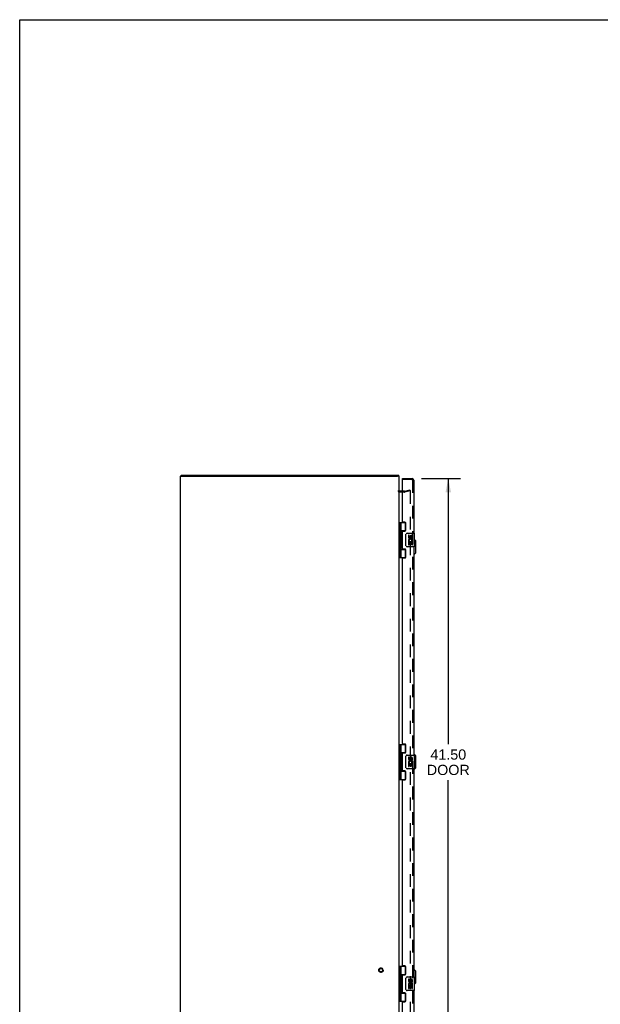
# Model space of a CAD drawing. Header units: inches. Extents: x 0 to 170, y 0 to 110.
# Tile 2 of 4: x 0 to 42, y 38 to 110. Entities that reach past the tile are written whole.
import ezdxf

# ---------------------------------------------------------------- set-up
doc = ezdxf.new("R2010")
doc.units = ezdxf.units.IN
doc.header["$LTSCALE"] = 9.35
doc.header["$MEASUREMENT"] = 0
doc.linetypes.add('HIDDEN', pattern=[0.2, 0.1, -0.1])
doc.layers.get('0').update_dxf_attribs({"linetype": 'CONTINUOUS'})
for name, color, linetype in [('DEFAULT_2', 8, 'HIDDEN'), ('DIMENSIONS', 7, 'CONTINUOUS'), ('DOOR_ASSEMBLY', 7, 'CONTINUOUS')]:
    doc.layers.add(name, color=color, linetype=linetype)
doc.styles.get("Standard").update_dxf_attribs({"font": 'arial.ttf'})
doc.dimstyles.new('DIMSTYLE_1', dxfattribs={"dimtxt": 0.75, "dimasz": 1, "dimexe": 0.09, "dimexo": 0.07, "dimgap": 0.0375, "dimtad": 0, "dimtih": 1, "dimtoh": 1, "dimzin": 4, "dimdsep": 46, "dimtxsty": 'Standard', "dimblk": '_FILLED', "dimblk1": '_FILLED', "dimblk2": '_FILLED', "dimcen": 0.09, "dimadec": 3, "dimazin": 1, "dimtfac": 1, "dimtdec": 3, "dimtofl": 0, "dimtmove": 0, "dimatfit": 3, "dimldrblk": '_FILLED', "dimfxl": 0, "dimtolj": 1, "dimtzin": 4, "dimarcsym": 0})

# ---------------------------------------------------------------- blocks, each defined once
blk = doc.blocks.new('_FILLED')
at = {"color": 0, "linetype": 'ByBlock'}
blk.add_solid([(0, 0), (-1, 0.2), (-1, -0.2)], dxfattribs=at)
blk = doc.blocks.new('*D4')
at = {"layer": 'DIMENSIONS', "color": 2, "linetype": 'Continuous'}
for p, q in [((29.422, 76.394), (32.272, 76.394)), ((31.372, 76.394), (31.372, 56.934)), ((31.372, 34.894), (31.372, 54.309)), ((29.422, 34.894), (32.272, 34.894))]:
    blk.add_line(p, q, dxfattribs=at)
for p, rotation in [((31.372, 76.394), 90), ((31.372, 34.894), 270)]:
    blk.add_blockref('_FILLED', p, dxfattribs=dict(at, rotation=rotation))
at = {"layer": 'DIMENSIONS', "color": 2, "linetype": 'Continuous', "insert": (31.372, 56.559), "char_height": 0.75, "width": 3.13941, "attachment_point": 2, "line_spacing_factor": 0.9}
blk.add_mtext('41.50\\PDOOR', dxfattribs=at)

msp = doc.modelspace()

# ---------------------------------------------------------------- linework, layer by layer
at = {"color": 7, "linetype": 'Continuous'}
for p, q in [((0, 0), (0, 110)), ((0, 110), (170, 110)), ((11.773, 76.569), (11.873, 76.569)), ((11.824, 76.569), (11.824, 76.644)), ((27.771, 76.569), (27.668, 76.569)), ((27.748, 76.569), (27.748, 76.644))]:
    msp.add_line(p, q, dxfattribs=at)
at = {"color": 3, "linetype": 'Continuous'}
for p, q in [((11.771, 34.719), (11.771, 76.569)), ((11.771, 76.569), (11.773, 76.569)), ((11.824, 76.644), (27.748, 76.644)), ((11.881, 76.569), (27.658, 76.569)), ((27.771, 34.719), (27.771, 76.569)), ((28.014, 75.469), (27.813, 75.469))]:
    msp.add_line(p, q, dxfattribs=at)
msp.add_arc((27.813, 75.511), 0.042, 180, 270, dxfattribs=at)
at = {"layer": 'DEFAULT_2', "color": 8, "linetype": 'HIDDEN'}
for p, q in [((28.171, 75.394), (27.813, 75.394)), ((28.171, 75.469), (28.014, 75.469)), ((28.178, 75.47), (28.564, 75.573)), ((28.583, 75.501), (28.197, 75.397)), ((28.564, 75.573), (28.583, 75.501)), ((28.583, 75.471), (28.583, 35.817))]:
    msp.add_line(p, q, dxfattribs=at)
for points in [[(28.564, 75.491), (28.563, 75.491), (28.561, 75.491), (28.559, 75.491)], [(28.569, 75.49), (28.567, 75.491), (28.565, 75.491), (28.564, 75.491)], [(28.569, 75.49), (28.571, 75.49), (28.573, 75.489), (28.574, 75.488), (28.576, 75.487), (28.577, 75.486), (28.579, 75.484), (28.58, 75.483), (28.581, 75.481), (28.582, 75.479), (28.582, 75.477), (28.583, 75.475), (28.583, 75.473), (28.583, 75.471)]]:
    msp.add_lwpolyline(points, dxfattribs=at)
for radius in [0.164, 0.124]:
    msp.add_circle((26.446, 40.394), radius, dxfattribs=at)
for centre, radius, start, end in [((27.813, 75.511), 0.117, 180, 270), ((28.171, 75.494), 0.025, 270, 285), ((28.171, 75.494), 0.1, 270, 285)]:
    msp.add_arc(centre, radius, start, end, dxfattribs=at)
at = {"layer": 'DOOR_ASSEMBLY', "color": 7, "linetype": 'Continuous'}
for p, q in [((28.014, 76.319), (28.014, 76.394)), ((28.029, 76.319), (28.014, 76.319)), ((27.771, 73.173), (28.255, 73.173)), ((27.81, 73.173), (27.81, 70.614)), ((27.909, 73.173), (27.909, 72.486)), ((28.229, 72.583), (28.229, 73.173)), ((27.909, 72.583), (28.256, 72.583)), ((27.909, 72.286), (27.909, 71.502)), ((27.925, 72.457), (27.925, 72.456)), ((27.925, 72.315), (27.925, 72.456)), ((27.925, 72.315), (27.925, 72.315)), ((28.198, 72.574), (28.198, 72.551)), ((28.198, 72.574), (28.25, 72.574)), ((28.274, 71.494), (28.274, 72.294)), ((28.374, 72.394), (28.884, 72.394)), ((28.449, 72.24), (28.449, 72.103)), ((28.512, 72.24), (28.449, 72.24)), ((28.512, 72.103), (28.512, 72.24)), ((28.577, 72.166), (28.577, 72.097)), ((28.638, 72.103), (28.638, 72.145)), ((28.701, 72.009), (28.701, 72.145)), ((28.761, 72.009), (28.761, 72.166)), ((28.899, 71.409), (28.899, 72.379)), ((27.925, 71.473), (27.925, 71.472)), ((27.925, 71.331), (27.925, 71.472)), ((28.884, 71.394), (28.374, 71.394)), ((28.449, 71.778), (28.449, 71.548)), ((28.467, 71.778), (28.449, 71.778)), ((28.449, 71.548), (28.512, 71.548)), ((28.502, 71.778), (28.529, 71.798)), ((28.502, 71.778), (28.761, 71.778)), ((28.512, 71.548), (28.512, 71.716)), ((28.512, 71.716), (28.577, 71.716)), ((28.577, 71.716), (28.577, 71.579)), ((28.577, 71.579), (28.638, 71.579)), ((28.638, 71.579), (28.638, 71.716)), ((28.638, 71.716), (28.701, 71.716)), ((28.693, 71.814), (28.75, 71.789)), ((28.701, 72.009), (28.761, 72.009)), ((28.701, 71.548), (28.701, 71.716)), ((28.701, 71.548), (28.761, 71.548)), ((28.761, 71.825), (28.761, 71.878)), ((28.761, 71.548), (28.761, 71.778)), ((28.878, 70.843), (28.878, 71.394)), ((28.996, 71.827), (28.899, 71.924)), ((28.996, 70.961), (28.996, 71.827)), ((27.909, 71.302), (27.909, 70.614)), ((27.909, 71.205), (28.256, 71.205)), ((27.925, 71.331), (27.925, 71.331)), ((28.198, 71.236), (28.198, 71.214)), ((28.25, 71.214), (28.198, 71.214)), ((28.229, 70.614), (28.229, 71.205)), ((28.878, 70.843), (28.839, 70.843)), ((28.996, 70.961), (28.878, 70.843)), ((27.771, 70.614), (28.255, 70.614)), ((27.771, 56.923), (28.255, 56.923)), ((27.81, 56.923), (27.81, 54.364)), ((27.909, 56.923), (27.909, 56.236)), ((27.909, 56.333), (28.256, 56.333)), ((28.198, 56.324), (28.25, 56.324)), ((28.198, 56.324), (28.198, 56.301)), ((28.229, 56.333), (28.229, 56.923)), ((27.909, 56.036), (27.909, 55.252)), ((27.925, 56.207), (27.925, 56.206)), ((27.925, 56.206), (27.925, 56.065)), ((27.925, 56.065), (27.925, 56.065)), ((28.274, 55.244), (28.274, 56.044)), ((28.374, 56.144), (28.884, 56.144)), ((28.512, 55.99), (28.449, 55.99)), ((28.449, 55.99), (28.449, 55.853)), ((28.467, 55.528), (28.449, 55.528)), ((28.449, 55.528), (28.449, 55.298)), ((28.502, 55.528), (28.529, 55.548)), ((28.502, 55.528), (28.761, 55.528)), ((28.512, 55.853), (28.512, 55.99)), ((28.577, 55.916), (28.577, 55.847)), ((28.638, 55.853), (28.638, 55.895)), ((28.693, 55.564), (28.75, 55.539)), ((28.701, 55.759), (28.701, 55.895)), ((28.701, 55.759), (28.761, 55.759)), ((28.761, 55.759), (28.761, 55.916)), ((28.761, 55.575), (28.761, 55.628)), ((28.761, 55.298), (28.761, 55.528)), ((28.878, 56.195), (28.839, 56.195)), ((28.996, 56.077), (28.878, 56.195)), ((28.878, 56.144), (28.878, 56.195)), ((28.899, 55.159), (28.899, 56.129)), ((28.996, 55.211), (28.996, 56.077)), ((27.909, 55.052), (27.909, 54.364)), ((27.909, 54.955), (28.256, 54.955)), ((27.925, 55.223), (27.925, 55.222)), ((27.925, 55.222), (27.925, 55.081)), ((27.925, 55.081), (27.925, 55.081)), ((28.198, 54.986), (28.198, 54.964)), ((28.25, 54.964), (28.198, 54.964)), ((28.229, 54.364), (28.229, 54.955)), ((28.884, 55.144), (28.374, 55.144)), ((28.449, 55.298), (28.512, 55.298)), ((28.512, 55.466), (28.577, 55.466)), ((28.512, 55.298), (28.512, 55.466)), ((28.577, 55.466), (28.577, 55.329)), ((28.577, 55.329), (28.638, 55.329)), ((28.638, 55.466), (28.701, 55.466)), ((28.638, 55.329), (28.638, 55.466)), ((28.701, 55.298), (28.701, 55.466)), ((28.701, 55.298), (28.761, 55.298)), ((28.878, 55.093), (28.839, 55.093)), ((28.996, 55.211), (28.878, 55.093)), ((28.878, 55.093), (28.878, 55.144)), ((27.771, 54.364), (28.255, 54.364)), ((27.771, 40.673), (28.255, 40.673)), ((27.81, 40.673), (27.81, 38.114)), ((27.909, 40.673), (27.909, 39.986)), ((28.229, 40.083), (28.229, 40.673)), ((28.878, 40.445), (28.839, 40.445)), ((28.996, 40.327), (28.878, 40.445)), ((28.878, 39.894), (28.878, 40.445)), ((27.909, 40.083), (28.256, 40.083)), ((27.909, 39.786), (27.909, 39.002)), ((27.925, 39.957), (27.925, 39.956)), ((27.925, 39.956), (27.925, 39.815)), ((27.925, 39.815), (27.925, 39.815)), ((28.198, 40.074), (28.25, 40.074)), ((28.198, 40.074), (28.198, 40.051)), ((28.274, 38.994), (28.274, 39.794)), ((28.374, 39.894), (28.884, 39.894)), ((28.512, 39.74), (28.449, 39.74)), ((28.449, 39.74), (28.449, 39.603)), ((28.512, 39.603), (28.512, 39.74)), ((28.577, 39.666), (28.577, 39.597)), ((28.761, 39.509), (28.761, 39.666)), ((28.899, 38.909), (28.899, 39.879)), ((28.996, 39.461), (28.996, 40.327)), ((27.925, 38.973), (27.925, 38.972)), ((27.925, 38.972), (27.925, 38.831)), ((28.467, 39.278), (28.449, 39.278)), ((28.449, 39.278), (28.449, 39.048)), ((28.449, 39.048), (28.512, 39.048)), ((28.502, 39.278), (28.529, 39.298)), ((28.502, 39.278), (28.761, 39.278)), ((28.512, 39.216), (28.577, 39.216)), ((28.512, 39.048), (28.512, 39.216)), ((28.577, 39.216), (28.577, 39.079)), ((28.577, 39.079), (28.638, 39.079)), ((28.638, 39.603), (28.638, 39.645)), ((28.638, 39.216), (28.701, 39.216)), ((28.638, 39.079), (28.638, 39.216)), ((28.693, 39.314), (28.75, 39.289)), ((28.701, 39.509), (28.701, 39.645)), ((28.701, 39.509), (28.761, 39.509)), ((28.701, 39.048), (28.701, 39.216)), ((28.701, 39.048), (28.761, 39.048)), ((28.761, 39.325), (28.761, 39.378)), ((28.761, 39.048), (28.761, 39.278)), ((28.996, 39.461), (28.899, 39.363)), ((27.909, 38.802), (27.909, 38.114)), ((27.909, 38.705), (28.256, 38.705)), ((27.925, 38.831), (27.925, 38.831)), ((28.198, 38.736), (28.198, 38.714)), ((28.25, 38.714), (28.198, 38.714)), ((28.229, 38.114), (28.229, 38.705)), ((28.884, 38.894), (28.374, 38.894)), ((27.771, 38.114), (28.255, 38.114))]:
    msp.add_line(p, q, dxfattribs=at)
at = {"layer": 'DOOR_ASSEMBLY', "color": 3, "linetype": 'Continuous'}
for p, q in [((28.014, 76.394), (28.722, 76.394)), ((28.014, 73.235), (28.014, 76.304)), ((28.839, 76.277), (28.839, 72.394)), ((28.202, 73.204), (28.045, 73.204)), ((28.264, 72.613), (28.264, 73.142)), ((28.014, 71.267), (28.014, 72.52)), ((28.045, 72.551), (28.202, 72.551)), ((28.839, 71.394), (28.839, 56.144)), ((28.202, 71.236), (28.045, 71.236)), ((28.264, 70.645), (28.264, 71.174)), ((28.014, 56.985), (28.014, 70.552)), ((28.045, 70.583), (28.202, 70.583)), ((28.014, 55.017), (28.014, 56.27)), ((28.202, 56.954), (28.045, 56.954)), ((28.045, 56.301), (28.202, 56.301)), ((28.264, 56.363), (28.264, 56.892)), ((28.202, 54.986), (28.045, 54.986)), ((28.264, 54.395), (28.264, 54.924)), ((28.839, 55.144), (28.839, 39.894)), ((28.014, 40.735), (28.014, 54.302)), ((28.045, 54.333), (28.202, 54.333)), ((28.202, 40.704), (28.045, 40.704)), ((28.264, 40.113), (28.264, 40.642)), ((28.014, 38.767), (28.014, 40.02)), ((28.045, 40.051), (28.202, 40.051)), ((28.202, 38.736), (28.045, 38.736)), ((28.264, 38.145), (28.264, 38.674)), ((28.839, 38.894), (28.839, 35.011)), ((28.014, 34.984), (28.014, 38.052)), ((28.045, 38.083), (28.202, 38.083))]:
    msp.add_line(p, q, dxfattribs=at)
at = {"layer": 'DOOR_ASSEMBLY', "color": 8, "linetype": 'HIDDEN'}
for p, q in [((28.722, 76.319), (28.029, 76.319)), ((28.764, 76.277), (28.764, 35.011))]:
    msp.add_line(p, q, dxfattribs=at)
at = {"layer": 'DOOR_ASSEMBLY', "color": 7, "linetype": 'Continuous'}
for points in [[(27.909, 72.53), (27.91, 72.521), (27.912, 72.512), (27.915, 72.501), (27.919, 72.49), (27.923, 72.479), (27.928, 72.467), (27.933, 72.455), (27.937, 72.443), (27.942, 72.432), (27.946, 72.42), (27.948, 72.409), (27.95, 72.397), (27.951, 72.386), (27.95, 72.374), (27.948, 72.363), (27.946, 72.351), (27.942, 72.34), (27.937, 72.328), (27.933, 72.317), (27.928, 72.305), (27.923, 72.293), (27.919, 72.282), (27.915, 72.27), (27.912, 72.26), (27.91, 72.25), (27.909, 72.242)], [(28.274, 72.294), (28.274, 72.3), (28.275, 72.306), (28.276, 72.312), (28.277, 72.318), (28.278, 72.324), (28.28, 72.33)], [(27.909, 71.546), (27.91, 71.537), (27.912, 71.528), (27.915, 71.517), (27.919, 71.506), (27.923, 71.495), (27.928, 71.483), (27.933, 71.471), (27.937, 71.459), (27.942, 71.448), (27.946, 71.436), (27.948, 71.425), (27.95, 71.413), (27.951, 71.402), (27.95, 71.39), (27.948, 71.379), (27.946, 71.367), (27.942, 71.356), (27.937, 71.344), (27.933, 71.333), (27.928, 71.321), (27.923, 71.309), (27.919, 71.298), (27.915, 71.286), (27.912, 71.276), (27.91, 71.266), (27.909, 71.258)], [(28.28, 71.458), (28.278, 71.463), (28.277, 71.469), (28.276, 71.475), (28.275, 71.481), (28.274, 71.488), (28.274, 71.494)], [(27.909, 56.28), (27.91, 56.271), (27.912, 56.262), (27.915, 56.251), (27.919, 56.24), (27.923, 56.229), (27.928, 56.217), (27.933, 56.205), (27.937, 56.193), (27.942, 56.182), (27.946, 56.17), (27.948, 56.159), (27.95, 56.147), (27.951, 56.136), (27.95, 56.124), (27.948, 56.113), (27.946, 56.101), (27.942, 56.09), (27.937, 56.078), (27.933, 56.067), (27.928, 56.055), (27.923, 56.043), (27.919, 56.032), (27.915, 56.02), (27.912, 56.01), (27.91, 56), (27.909, 55.992)], [(28.274, 56.044), (28.274, 56.05), (28.275, 56.056), (28.276, 56.062), (28.277, 56.068), (28.278, 56.074), (28.28, 56.08)], [(27.909, 55.296), (27.91, 55.287), (27.912, 55.278), (27.915, 55.267), (27.919, 55.256), (27.923, 55.245), (27.928, 55.233), (27.933, 55.221), (27.937, 55.209), (27.942, 55.198), (27.946, 55.186), (27.948, 55.175), (27.95, 55.163), (27.951, 55.152), (27.95, 55.14), (27.948, 55.129), (27.946, 55.117), (27.942, 55.106), (27.937, 55.094), (27.933, 55.083), (27.928, 55.071), (27.923, 55.059), (27.919, 55.048), (27.915, 55.036), (27.912, 55.026), (27.91, 55.016), (27.909, 55.008)], [(28.28, 55.208), (28.278, 55.213), (28.277, 55.219), (28.276, 55.225), (28.275, 55.231), (28.274, 55.238), (28.274, 55.244)], [(27.909, 40.03), (27.91, 40.021), (27.912, 40.012), (27.915, 40.001), (27.919, 39.99), (27.923, 39.979), (27.928, 39.967), (27.933, 39.955), (27.937, 39.943), (27.942, 39.932), (27.946, 39.92), (27.948, 39.909), (27.95, 39.897), (27.951, 39.886), (27.95, 39.874), (27.948, 39.863), (27.946, 39.851), (27.942, 39.84), (27.937, 39.828), (27.933, 39.817), (27.928, 39.805), (27.923, 39.793), (27.919, 39.782), (27.915, 39.77), (27.912, 39.76), (27.91, 39.75), (27.909, 39.742)], [(28.274, 39.794), (28.274, 39.8), (28.275, 39.806), (28.276, 39.812), (28.277, 39.818), (28.278, 39.824), (28.28, 39.83)], [(27.909, 39.046), (27.91, 39.037), (27.912, 39.028), (27.915, 39.017), (27.919, 39.006), (27.923, 38.995), (27.928, 38.983), (27.933, 38.971), (27.937, 38.959), (27.942, 38.948), (27.946, 38.936), (27.948, 38.925), (27.95, 38.913), (27.951, 38.902), (27.95, 38.89), (27.948, 38.879), (27.946, 38.867), (27.942, 38.856), (27.937, 38.844), (27.933, 38.833), (27.928, 38.821), (27.923, 38.809), (27.919, 38.798), (27.915, 38.786), (27.912, 38.776), (27.91, 38.766), (27.909, 38.758)], [(28.28, 38.958), (28.278, 38.963), (28.277, 38.969), (28.276, 38.975), (28.275, 38.981), (28.274, 38.988), (28.274, 38.994)]]:
    msp.add_lwpolyline(points, dxfattribs=at)
at = {"layer": 'DOOR_ASSEMBLY', "color": 3, "linetype": 'Continuous'}
for centre, radius, start, end in [((28.029, 76.304), 0.015, 90, 180), ((28.722, 76.277), 0.117, 0, 90), ((28.045, 73.235), 0.031, 180, 270), ((28.202, 73.142), 0.062, 0, 90), ((28.045, 72.52), 0.031, 90, 180), ((28.202, 72.613), 0.062, 270, 360), ((28.045, 71.267), 0.031, 180, 270), ((28.202, 71.174), 0.062, 0, 90), ((28.045, 70.552), 0.031, 90, 180), ((28.202, 70.645), 0.062, 270, 360), ((28.045, 56.985), 0.031, 180, 270), ((28.045, 56.27), 0.031, 90, 180), ((28.202, 56.892), 0.062, 0, 90), ((28.202, 56.363), 0.062, 270, 360), ((28.045, 55.017), 0.031, 180, 270), ((28.202, 54.924), 0.062, 0, 90), ((28.045, 54.302), 0.031, 90, 180), ((28.202, 54.395), 0.062, 270, 360), ((28.045, 40.735), 0.031, 180, 270), ((28.202, 40.642), 0.062, 0, 90), ((28.045, 40.02), 0.031, 90, 180), ((28.202, 40.113), 0.062, 270, 360), ((28.045, 38.767), 0.031, 180, 270), ((28.202, 38.674), 0.062, 0, 90), ((28.045, 38.052), 0.031, 90, 180), ((28.202, 38.145), 0.062, 270, 360)]:
    msp.add_arc(centre, radius, start, end, dxfattribs=at)
at = {"layer": 'DOOR_ASSEMBLY', "color": 8, "linetype": 'HIDDEN'}
msp.add_arc((28.722, 76.277), 0.042, 0, 90, dxfattribs=at)
at = {"layer": 'DOOR_ASSEMBLY', "color": 7, "linetype": 'Continuous'}
for centre, radius, start, end in [((27.835, 72.456), 0.09, 0.67198, 35.18775), ((27.835, 72.316), 0.09, 324.81225, 359.32802), ((28.374, 72.294), 0.1, 90, 158.79459), ((28.669, 72.145), 0.0943, 71.72667, 167.43379), ((28.669, 72.145), 0.0314, 0, 180.04847), ((28.669, 72.145), 0.0943, 12.54017, 71.70103), ((28.884, 72.379), 0.015, 0, 90), ((27.835, 71.472), 0.09, 0.67198, 35.18775), ((28.374, 71.494), 0.1, 201.20502, 270), ((28.543, 72.103), 0.0943, 180, 360), ((28.603, 71.852), 0.154, 161.41988, 206.19629), ((28.606, 71.852), 0.157, 9.70314, 161.87913), ((28.606, 71.852), 0.157, 205.73705, 207.8532), ((28.543, 72.103), 0.0314, 180, 261.22946), ((28.606, 71.852), 0.0943, 336.59665, 215.11217), ((28.543, 72.108), 0.0362, 263.42855, 341.76278), ((28.606, 71.852), 0.157, 336.59665, 350.29686), ((28.884, 71.409), 0.015, 270, 360), ((27.835, 71.332), 0.09, 324.81225, 359.32802), ((27.835, 56.206), 0.09, 0.67198, 35.18775), ((27.835, 56.066), 0.09, 324.81225, 359.32802), ((28.374, 56.044), 0.1, 90, 158.79459), ((28.543, 55.853), 0.0943, 180, 360), ((28.603, 55.602), 0.154, 161.41988, 206.19629), ((28.606, 55.602), 0.157, 9.70314, 161.87913), ((28.606, 55.602), 0.157, 205.73705, 207.8532), ((28.543, 55.853), 0.0314, 180, 261.22946), ((28.606, 55.602), 0.0943, 336.59665, 215.11217), ((28.543, 55.858), 0.0362, 263.42855, 341.76278), ((28.669, 55.895), 0.0943, 71.72667, 167.43379), ((28.669, 55.895), 0.0314, 0, 180.04847), ((28.669, 55.895), 0.0943, 12.54017, 71.70103), ((28.606, 55.602), 0.157, 336.59665, 350.29686), ((28.884, 56.129), 0.015, 0, 90), ((27.835, 55.222), 0.09, 0.67198, 35.18775), ((27.835, 55.082), 0.09, 324.81225, 359.32802), ((28.374, 55.244), 0.1, 201.20502, 270), ((28.884, 55.159), 0.015, 270, 360), ((27.835, 39.956), 0.09, 0.67198, 35.18775), ((27.835, 39.816), 0.09, 324.81225, 359.32802), ((28.374, 39.794), 0.1, 90, 158.79459), ((28.669, 39.645), 0.0943, 71.72667, 167.43379), ((28.669, 39.645), 0.0314, 0, 180.04847), ((28.669, 39.645), 0.0943, 12.54017, 71.70103), ((28.884, 39.879), 0.015, 0, 90), ((27.835, 38.972), 0.09, 0.67198, 35.18775), ((28.374, 38.994), 0.1, 201.20502, 270), ((28.543, 39.603), 0.0943, 180, 360), ((28.603, 39.352), 0.154, 161.41988, 206.19629), ((28.606, 39.352), 0.157, 9.70314, 161.87913), ((28.606, 39.352), 0.157, 205.73705, 207.8532), ((28.543, 39.603), 0.0314, 180, 261.22946), ((28.606, 39.352), 0.0943, 336.59665, 215.11217), ((28.543, 39.608), 0.0362, 263.42855, 341.76278), ((28.606, 39.352), 0.157, 336.59665, 350.29686), ((27.835, 38.832), 0.09, 324.81225, 359.32802), ((28.884, 38.909), 0.015, 270, 360)]:
    msp.add_arc(centre, radius, start, end, dxfattribs=at)
for centre in [(27.998, 72.386), (27.998, 71.402), (27.998, 56.136), (27.998, 55.152), (27.998, 39.886), (27.998, 38.902)]:
    msp.add_ellipse(centre, major_axis=(0, 0.188), ratio=0.5625, start_param=1.007189, end_param=2.134404, dxfattribs=at)

# ---------------------------------------------------------------- dimensions: what is measured, and where the dimension line sits
at = {"layer": 'DIMENSIONS', "color": 2, "linetype": 'Continuous'}
dim = msp.add_linear_dim(base=(31.372, 34.894), p1=(29.352, 76.394), p2=(29.352, 34.894), angle=270, text='<>\\PDOOR', dimstyle='DIMSTYLE_1', dxfattribs=at)
dim.commit()
dim.dimension.update_dxf_attribs({"geometry": '*D4', "text_midpoint": (31.372, 55.622), "dimtype": 160})

doc.saveas('drawing.dxf')
